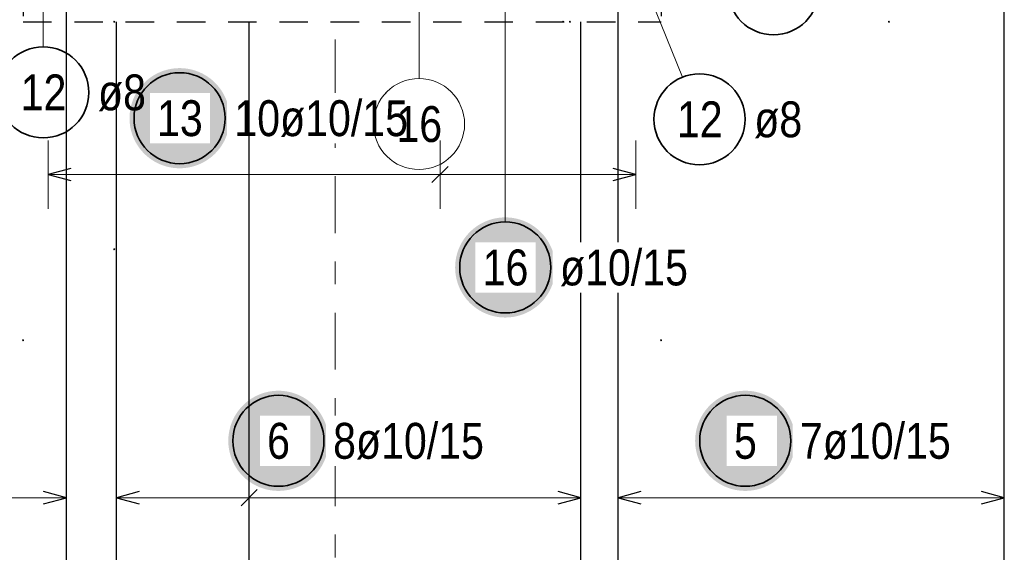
# Model space of a CAD drawing. Header units: millimetres. Extents: x -50 to 89, y -23 to 66.
# Tile 23 of 60: x 10.67 to 14.99, y 8.56 to 10.9. Entities that reach past the tile are written whole.
import ezdxf

# ---------------------------------------------------------------- set-up
doc = ezdxf.new("R2010")
doc.units = ezdxf.units.MM
doc.linetypes.add('DASHDOT', pattern=[1, 0.5, -0.25, 0, -0.25])
doc.linetypes.add('HIDDEN', pattern=[0.375, 0.25, -0.125])
doc.layers.add('Achsen', color=7, linetype='Continuous', lineweight=20)
doc.layers.add('Bewehrung obere', color=7, linetype='Continuous', lineweight=20)
doc.styles.add('Arial Narrow', font='ARIALN.TTF')

msp = doc.modelspace()

# ---------------------------------------------------------------- hatches: boundary and pattern name
at = {"layer": 'Achsen', "lineweight": 25, "true_color": 0xffffff}
msp.add_hatch(color=7, dxfattribs=at).paths.add_polyline_path([(13.021771, 9.811813), (13.021637, 9.819491), (13.021236, 9.82716), (13.020566, 9.83481), (13.01963, 9.842431), (13.018429, 9.850016), (13.016964, 9.857554), (13.015237, 9.865036), (13.013249, 9.872454), (13.011004, 9.879797), (13.008504, 9.887058), (13.005752, 9.894227), (13.002751, 9.901295), (12.999506, 9.908255), (12.99602, 9.915097), (12.992297, 9.921813), (12.988342, 9.928396), (12.98416, 9.934836), (12.979755, 9.941126), (12.975134, 9.947259), (12.970301, 9.953227), (12.965263, 9.959022), (12.960026, 9.964638), (12.954596, 9.970068), (12.94898, 9.975305), (12.943185, 9.980343), (12.937217, 9.985176), (12.931084, 9.989797), (12.924794, 9.994202), (12.918354, 9.998384), (12.911771, 10.002339), (12.905055, 10.006062), (12.898213, 10.009548), (12.891254, 10.012793), (12.884185, 10.015794), (12.877016, 10.018546), (12.869755, 10.021046), (12.862412, 10.023291), (12.854994, 10.025278), (12.847512, 10.027006), (12.839974, 10.028471), (12.83239, 10.029672), (12.824768, 10.030608), (12.817118, 10.031277), (12.809449, 10.031679), (12.801771, 10.031813), (12.794094, 10.031679), (12.786425, 10.031277), (12.778775, 10.030608), (12.771153, 10.029672), (12.763569, 10.028471), (12.756031, 10.027006), (12.748549, 10.025278), (12.741131, 10.023291), (12.733788, 10.021046), (12.726527, 10.018546), (12.719358, 10.015794), (12.712289, 10.012793), (12.70533, 10.009548), (12.698488, 10.006062), (12.691771, 10.002339), (12.685189, 9.998384), (12.678749, 9.994202), (12.672459, 9.989797), (12.666326, 9.985176), (12.660358, 9.980343), (12.654563, 9.975305), (12.648947, 9.970068), (12.643517, 9.964638), (12.63828, 9.959022), (12.633242, 9.953227), (12.628409, 9.947259), (12.623788, 9.941126), (12.619383, 9.934836), (12.615201, 9.928396), (12.611246, 9.921813), (12.607523, 9.915097), (12.604037, 9.908255), (12.600791, 9.901295), (12.597791, 9.894227), (12.595039, 9.887058), (12.592539, 9.879797), (12.590294, 9.872454), (12.588306, 9.865036), (12.586579, 9.857554), (12.585114, 9.850016), (12.583913, 9.842431), (12.582977, 9.83481), (12.582307, 9.82716), (12.581906, 9.819491), (12.581771, 9.811813), (12.581906, 9.804136), (12.582307, 9.796467), (12.582977, 9.788817), (12.583913, 9.781195), (12.585114, 9.773611), (12.586579, 9.766073), (12.588306, 9.758591), (12.590294, 9.751173), (12.592539, 9.74383), (12.595039, 9.736569), (12.597791, 9.7294), (12.600791, 9.722331), (12.604037, 9.715372), (12.607523, 9.70853), (12.611246, 9.701813), (12.615201, 9.695231), (12.619383, 9.688791), (12.623788, 9.682501), (12.628409, 9.676368), (12.633242, 9.6704), (12.63828, 9.664605), (12.643517, 9.658989), (12.648947, 9.653559), (12.654563, 9.648322), (12.660358, 9.643284), (12.666326, 9.638451), (12.672459, 9.63383), (12.678749, 9.629425), (12.685189, 9.625243), (12.691771, 9.621288), (12.698488, 9.617565), (12.70533, 9.614079), (12.712289, 9.610833), (12.719358, 9.607833), (12.726527, 9.605081), (12.733788, 9.602581), (12.741131, 9.600336), (12.748549, 9.598348), (12.756031, 9.596621), (12.763569, 9.595156), (12.771153, 9.593954), (12.778775, 9.593019), (12.786425, 9.592349), (12.794094, 9.591947), (12.801771, 9.591813), (12.809449, 9.591947), (12.817118, 9.592349), (12.824768, 9.593019), (12.83239, 9.593954), (12.839974, 9.595156), (12.847512, 9.596621), (12.854994, 9.598348), (12.862412, 9.600336), (12.869755, 9.602581), (12.877016, 9.605081), (12.884185, 9.607833), (12.891254, 9.610833), (12.898213, 9.614079), (12.905055, 9.617565), (12.911771, 9.621288), (12.918354, 9.625243), (12.924794, 9.629425), (12.931084, 9.63383), (12.937217, 9.638451), (12.943185, 9.643284), (12.94898, 9.648322), (12.954596, 9.653559), (12.960026, 9.658989), (12.965263, 9.664605), (12.970301, 9.6704), (12.975134, 9.676368), (12.979755, 9.682501), (12.98416, 9.688791), (12.988342, 9.695231), (12.992297, 9.701813), (12.99602, 9.70853), (12.999506, 9.715372), (13.002751, 9.722331), (13.005752, 9.7294), (13.008504, 9.736569), (13.011004, 9.74383), (13.013249, 9.751173), (13.015237, 9.758591), (13.016964, 9.766073), (13.018429, 9.773611), (13.01963, 9.781195), (13.020566, 9.788817), (13.021236, 9.796467)])
at = {"layer": 'Bewehrung obere', "lineweight": 25, "true_color": 0xffffff}
for points in [[(11.592535, 10.467734), (11.592401, 10.475411), (11.591999, 10.48308), (11.59133, 10.49073), (11.590394, 10.498352), (11.589193, 10.505936), (11.587728, 10.513474), (11.586, 10.520956), (11.584013, 10.528374), (11.581768, 10.535717), (11.579268, 10.542978), (11.576516, 10.550147), (11.573515, 10.557216), (11.57027, 10.564175), (11.566784, 10.571017), (11.563061, 10.577734), (11.559106, 10.584316), (11.554923, 10.590756), (11.550519, 10.597046), (11.545898, 10.603179), (11.541065, 10.609147), (11.536027, 10.614942), (11.53079, 10.620558), (11.52536, 10.625988), (11.519744, 10.631225), (11.513948, 10.636263), (11.507981, 10.641096), (11.501848, 10.645717), (11.495558, 10.650122), (11.489117, 10.654304), (11.482535, 10.658259), (11.475819, 10.661982), (11.468977, 10.665468), (11.462017, 10.668714), (11.454949, 10.671714), (11.44778, 10.674466), (11.440519, 10.676966), (11.433175, 10.679211), (11.425758, 10.681199), (11.418276, 10.682926), (11.410738, 10.684391), (11.403153, 10.685592), (11.395531, 10.686528), (11.387882, 10.687198), (11.380213, 10.6876), (11.372535, 10.687734), (11.364857, 10.6876), (11.357189, 10.687198), (11.349539, 10.686528), (11.341917, 10.685592), (11.334333, 10.684391), (11.326795, 10.682926), (11.319312, 10.681199), (11.311895, 10.679211), (11.304551, 10.676966), (11.297291, 10.674466), (11.290122, 10.671714), (11.283053, 10.668714), (11.276094, 10.665468), (11.269251, 10.661982), (11.262535, 10.658259), (11.255953, 10.654304), (11.249513, 10.650122), (11.243222, 10.645717), (11.23709, 10.641096), (11.231122, 10.636263), (11.225326, 10.631225), (11.21971, 10.625988), (11.21428, 10.620558), (11.209043, 10.614942), (11.204005, 10.609147), (11.199173, 10.603179), (11.194551, 10.597046), (11.190147, 10.590756), (11.185965, 10.584316), (11.18201, 10.577734), (11.178287, 10.571017), (11.1748, 10.564175), (11.171555, 10.557216), (11.168555, 10.550147), (11.165803, 10.542978), (11.163303, 10.535717), (11.161058, 10.528374), (11.15907, 10.520956), (11.157343, 10.513474), (11.155877, 10.505936), (11.154676, 10.498352), (11.15374, 10.49073), (11.153071, 10.48308), (11.152669, 10.475411), (11.152535, 10.467734), (11.152669, 10.460056), (11.153071, 10.452387), (11.15374, 10.444737), (11.154676, 10.437115), (11.155877, 10.429531), (11.157343, 10.421993), (11.15907, 10.414511), (11.161058, 10.407093), (11.163303, 10.39975), (11.165803, 10.392489), (11.168555, 10.38532), (11.171555, 10.378251), (11.1748, 10.371292), (11.178287, 10.36445), (11.18201, 10.357734), (11.185965, 10.351151), (11.190147, 10.344711), (11.194551, 10.338421), (11.199173, 10.332288), (11.204005, 10.32632), (11.209043, 10.320525), (11.21428, 10.314909), (11.21971, 10.309479), (11.225326, 10.304242), (11.231122, 10.299204), (11.23709, 10.294371), (11.243222, 10.28975), (11.249513, 10.285345), (11.255953, 10.281163), (11.262535, 10.277208), (11.269251, 10.273485), (11.276094, 10.269999), (11.283053, 10.266754), (11.290122, 10.263753), (11.297291, 10.261001), (11.304551, 10.258501), (11.311895, 10.256256), (11.319312, 10.254268), (11.326795, 10.252541), (11.334333, 10.251076), (11.341917, 10.249875), (11.349539, 10.248939), (11.357189, 10.248269), (11.364857, 10.247868), (11.372535, 10.247734), (11.380213, 10.247868), (11.387882, 10.248269), (11.395531, 10.248939), (11.403153, 10.249875), (11.410738, 10.251076), (11.418276, 10.252541), (11.425758, 10.254268), (11.433175, 10.256256), (11.440519, 10.258501), (11.44778, 10.261001), (11.454949, 10.263753), (11.462017, 10.266754), (11.468977, 10.269999), (11.475819, 10.273485), (11.482535, 10.277208), (11.489117, 10.281163), (11.495558, 10.285345), (11.501848, 10.28975), (11.507981, 10.294371), (11.513948, 10.299204), (11.519744, 10.304242), (11.52536, 10.309479), (11.53079, 10.314909), (11.536027, 10.320525), (11.541065, 10.32632), (11.545898, 10.332288), (11.550519, 10.338421), (11.554923, 10.344711), (11.559106, 10.351151), (11.563061, 10.357734), (11.566784, 10.36445), (11.57027, 10.371292), (11.573515, 10.378251), (11.576516, 10.38532), (11.579268, 10.392489), (11.581768, 10.39975), (11.584013, 10.407093), (11.586, 10.414511), (11.587728, 10.421993), (11.589193, 10.429531), (11.590394, 10.437115), (11.59133, 10.444737), (11.591999, 10.452387)], [(12.026095, 9.05), (12.025961, 9.057678), (12.025559, 9.065346), (12.02489, 9.072996), (12.023954, 9.080618), (12.022753, 9.088203), (12.021288, 9.095741), (12.01956, 9.103223), (12.017573, 9.11064), (12.015328, 9.117984), (12.012828, 9.125244), (12.010076, 9.132413), (12.007075, 9.139482), (12.00383, 9.146442), (12.000344, 9.153284), (11.996621, 9.16), (11.992666, 9.166582), (11.988484, 9.173022), (11.984079, 9.179313), (11.979458, 9.185446), (11.974625, 9.191413), (11.969587, 9.197209), (11.96435, 9.202825), (11.95892, 9.208255), (11.953304, 9.213492), (11.947509, 9.21853), (11.941541, 9.223362), (11.935408, 9.227984), (11.929118, 9.232388), (11.922678, 9.236571), (11.916095, 9.240526), (11.909379, 9.244248), (11.902537, 9.247735), (11.895577, 9.25098), (11.888509, 9.25398), (11.88134, 9.256732), (11.874079, 9.259232), (11.866736, 9.261478), (11.859318, 9.263465), (11.851836, 9.265192), (11.844298, 9.266658), (11.836713, 9.267859), (11.829092, 9.268795), (11.821442, 9.269464), (11.813773, 9.269866), (11.806095, 9.27), (11.798417, 9.269866), (11.790749, 9.269464), (11.783099, 9.268795), (11.775477, 9.267859), (11.767893, 9.266658), (11.760355, 9.265192), (11.752872, 9.263465), (11.745455, 9.261478), (11.738112, 9.259232), (11.730851, 9.256732), (11.723682, 9.25398), (11.716613, 9.25098), (11.709654, 9.247735), (11.702812, 9.244248), (11.696095, 9.240526), (11.689513, 9.236571), (11.683073, 9.232388), (11.676783, 9.227984), (11.67065, 9.223362), (11.664682, 9.21853), (11.658887, 9.213492), (11.65327, 9.208255), (11.647841, 9.202825), (11.642603, 9.197209), (11.637566, 9.191413), (11.632733, 9.185446), (11.628112, 9.179313), (11.623707, 9.173022), (11.619525, 9.166582), (11.61557, 9.16), (11.611847, 9.153284), (11.608361, 9.146442), (11.605115, 9.139482), (11.602115, 9.132413), (11.599363, 9.125244), (11.596863, 9.117984), (11.594618, 9.11064), (11.59263, 9.103223), (11.590903, 9.095741), (11.589438, 9.088203), (11.588236, 9.080618), (11.5873, 9.072996), (11.586631, 9.065346), (11.586229, 9.057678), (11.586095, 9.05), (11.586229, 9.042322), (11.586631, 9.034654), (11.5873, 9.027004), (11.588236, 9.019382), (11.589438, 9.011797), (11.590903, 9.004259), (11.59263, 8.996777), (11.594618, 8.98936), (11.596863, 8.982016), (11.599363, 8.974756), (11.602115, 8.967587), (11.605115, 8.960518), (11.608361, 8.953558), (11.611847, 8.946716), (11.61557, 8.94), (11.619525, 8.933418), (11.623707, 8.926978), (11.628112, 8.920687), (11.632733, 8.914554), (11.637566, 8.908587), (11.642603, 8.902791), (11.647841, 8.897175), (11.65327, 8.891745), (11.658887, 8.886508), (11.664682, 8.88147), (11.67065, 8.876638), (11.676783, 8.872016), (11.683073, 8.867612), (11.689513, 8.863429), (11.696095, 8.859474), (11.702812, 8.855752), (11.709654, 8.852265), (11.716613, 8.84902), (11.723682, 8.84602), (11.730851, 8.843268), (11.738112, 8.840768), (11.745455, 8.838522), (11.752872, 8.836535), (11.760355, 8.834808), (11.767893, 8.833342), (11.775477, 8.832141), (11.783099, 8.831205), (11.790749, 8.830536), (11.798417, 8.830134), (11.806095, 8.83), (11.813773, 8.830134), (11.821442, 8.830536), (11.829092, 8.831205), (11.836713, 8.832141), (11.844298, 8.833342), (11.851836, 8.834808), (11.859318, 8.836535), (11.866736, 8.838522), (11.874079, 8.840768), (11.88134, 8.843268), (11.888509, 8.84602), (11.895577, 8.84902), (11.902537, 8.852265), (11.909379, 8.855752), (11.916095, 8.859474), (11.922678, 8.863429), (11.929118, 8.867612), (11.935408, 8.872016), (11.941541, 8.876638), (11.947509, 8.88147), (11.953304, 8.886508), (11.95892, 8.891745), (11.96435, 8.897175), (11.969587, 8.902791), (11.974625, 8.908587), (11.979458, 8.914554), (11.984079, 8.920687), (11.988484, 8.926978), (11.992666, 8.933418), (11.996621, 8.94), (12.000344, 8.946716), (12.00383, 8.953558), (12.007075, 8.960518), (12.010076, 8.967587), (12.012828, 8.974756), (12.015328, 8.982016), (12.017573, 8.98936), (12.01956, 8.996777), (12.021288, 9.004259), (12.022753, 9.011797), (12.023954, 9.019382), (12.02489, 9.027004), (12.025559, 9.034654)], [(14.075143, 9.05), (14.075009, 9.057678), (14.074607, 9.065346), (14.073938, 9.072996), (14.073002, 9.080618), (14.071801, 9.088203), (14.070336, 9.095741), (14.068608, 9.103223), (14.066621, 9.11064), (14.064376, 9.117984), (14.061876, 9.125244), (14.059124, 9.132413), (14.056123, 9.139482), (14.052878, 9.146442), (14.049392, 9.153284), (14.045669, 9.16), (14.041714, 9.166582), (14.037531, 9.173022), (14.033127, 9.179313), (14.028506, 9.185446), (14.023673, 9.191413), (14.018635, 9.197209), (14.013398, 9.202825), (14.007968, 9.208255), (14.002352, 9.213492), (13.996556, 9.21853), (13.990589, 9.223362), (13.984456, 9.227984), (13.978166, 9.232388), (13.971725, 9.236571), (13.965143, 9.240526), (13.958427, 9.244248), (13.951585, 9.247735), (13.944625, 9.25098), (13.937557, 9.25398), (13.930388, 9.256732), (13.923127, 9.259232), (13.915783, 9.261478), (13.908366, 9.263465), (13.900884, 9.265192), (13.893346, 9.266658), (13.885761, 9.267859), (13.878139, 9.268795), (13.87049, 9.269464), (13.862821, 9.269866), (13.855143, 9.27), (13.847465, 9.269866), (13.839797, 9.269464), (13.832147, 9.268795), (13.824525, 9.267859), (13.816941, 9.266658), (13.809403, 9.265192), (13.80192, 9.263465), (13.794503, 9.261478), (13.787159, 9.259232), (13.779899, 9.256732), (13.77273, 9.25398), (13.765661, 9.25098), (13.758702, 9.247735), (13.751859, 9.244248), (13.745143, 9.240526), (13.738561, 9.236571), (13.732121, 9.232388), (13.72583, 9.227984), (13.719698, 9.223362), (13.71373, 9.21853), (13.707934, 9.213492), (13.702318, 9.208255), (13.696888, 9.202825), (13.691651, 9.197209), (13.686613, 9.191413), (13.681781, 9.185446), (13.677159, 9.179313), (13.672755, 9.173022), (13.668573, 9.166582), (13.664618, 9.16), (13.660895, 9.153284), (13.657408, 9.146442), (13.654163, 9.139482), (13.651163, 9.132413), (13.648411, 9.125244), (13.645911, 9.117984), (13.643666, 9.11064), (13.641678, 9.103223), (13.639951, 9.095741), (13.638485, 9.088203), (13.637284, 9.080618), (13.636348, 9.072996), (13.635679, 9.065346), (13.635277, 9.057678), (13.635143, 9.05), (13.635277, 9.042322), (13.635679, 9.034654), (13.636348, 9.027004), (13.637284, 9.019382), (13.638485, 9.011797), (13.639951, 9.004259), (13.641678, 8.996777), (13.643666, 8.98936), (13.645911, 8.982016), (13.648411, 8.974756), (13.651163, 8.967587), (13.654163, 8.960518), (13.657408, 8.953558), (13.660895, 8.946716), (13.664618, 8.94), (13.668573, 8.933418), (13.672755, 8.926978), (13.677159, 8.920687), (13.681781, 8.914554), (13.686613, 8.908587), (13.691651, 8.902791), (13.696888, 8.897175), (13.702318, 8.891745), (13.707934, 8.886508), (13.71373, 8.88147), (13.719698, 8.876638), (13.72583, 8.872016), (13.732121, 8.867612), (13.738561, 8.863429), (13.745143, 8.859474), (13.751859, 8.855752), (13.758702, 8.852265), (13.765661, 8.84902), (13.77273, 8.84602), (13.779899, 8.843268), (13.787159, 8.840768), (13.794503, 8.838522), (13.80192, 8.836535), (13.809403, 8.834808), (13.816941, 8.833342), (13.824525, 8.832141), (13.832147, 8.831205), (13.839797, 8.830536), (13.847465, 8.830134), (13.855143, 8.83), (13.862821, 8.830134), (13.87049, 8.830536), (13.878139, 8.831205), (13.885761, 8.832141), (13.893346, 8.833342), (13.900884, 8.834808), (13.908366, 8.836535), (13.915783, 8.838522), (13.923127, 8.840768), (13.930388, 8.843268), (13.937557, 8.84602), (13.944625, 8.84902), (13.951585, 8.852265), (13.958427, 8.855752), (13.965143, 8.859474), (13.971725, 8.863429), (13.978166, 8.867612), (13.984456, 8.872016), (13.990589, 8.876638), (13.996556, 8.88147), (14.002352, 8.886508), (14.007968, 8.891745), (14.013398, 8.897175), (14.018635, 8.902791), (14.023673, 8.908587), (14.028506, 8.914554), (14.033127, 8.920687), (14.037531, 8.926978), (14.041714, 8.933418), (14.045669, 8.94), (14.049392, 8.946716), (14.052878, 8.953558), (14.056123, 8.960518), (14.059124, 8.967587), (14.061876, 8.974756), (14.064376, 8.982016), (14.066621, 8.98936), (14.068608, 8.996777), (14.070336, 9.004259), (14.071801, 9.011797), (14.073002, 9.019382), (14.073938, 9.027004), (14.074607, 9.034654)]]:
    msp.add_hatch(color=7, dxfattribs=at).paths.add_polyline_path(points)

# ---------------------------------------------------------------- linework, layer by layer
at = {"color": 3, "linetype": 'HIDDEN', "lineweight": 25, "ltscale": 0.5}
for p, q in [((10.68536, 13.291704), (10.68536, 10.891704)), ((13.48536, 13.291704), (13.48536, 10.891704)), ((10.68536, 10.891704), (13.48536, 10.891704))]:
    msp.add_line(p, q, dxfattribs=at)
at = {"color": 9, "linetype": 'Continuous', "lineweight": 0}
for centre in [(11.08536, 10.891704), (13.055644, 10.891704), (13.08536, 10.891704)]:
    msp.add_circle(centre, 0.00222, dxfattribs=at)
at = {"layer": 'Achsen', "color": 5, "linetype": 'Continuous', "lineweight": 18, "ltscale": 0.5}
msp.add_line((12.801771, 10.011813), (12.801771, 11.241704), dxfattribs=at)
at = {"layer": 'Achsen', "color": 2, "linetype": 'Continuous', "lineweight": 35, "ltscale": 0.5}
msp.add_circle((12.801771, 9.811813), 0.2, dxfattribs=at)
at = {"layer": 'Bewehrung obere', "color": 9, "linetype": 'DASHDOT', "lineweight": 0, "ltscale": 0.5}
msp.add_line((12.055841, 2.162878), (12.055841, 38.420087), dxfattribs=at)
at = {"layer": 'Bewehrung obere', "color": 3, "linetype": 'Continuous', "lineweight": 25, "ltscale": 0.5}
for p, q in [((13.297026, 3.567223), (13.297026, 22.121704)), ((14.992041, 3.567223), (14.992041, 22.121704)), ((10.875357, 3.567223), (10.875357, 22.041704)), ((11.09536, 3.567223), (11.09536, 10.891704)), ((13.133727, 3.567223), (13.133727, 10.891704)), ((10.89536, 10.246875), (10.79536, 10.22008)), ((12.550715, 10.255436), (12.480004, 10.184725)), ((13.375359, 10.22008), (13.275359, 10.246875)), ((10.79536, 10.22008), (10.89536, 10.193285)), ((13.275359, 10.193285), (13.375359, 10.22008)), ((10.875357, 8.8), (10.775357, 8.826795)), ((11.19536, 8.826795), (11.09536, 8.8)), ((11.713106, 8.835355), (11.642395, 8.764645)), ((13.133727, 8.8), (13.033727, 8.826795)), ((13.397026, 8.826795), (13.297026, 8.8)), ((14.992041, 8.8), (14.892041, 8.826795)), ((10.775357, 8.773205), (10.875357, 8.8)), ((11.09536, 8.8), (11.19536, 8.773205)), ((13.033727, 8.773205), (13.133727, 8.8)), ((13.297026, 8.8), (13.397026, 8.773205)), ((14.892041, 8.773205), (14.992041, 8.8))]:
    msp.add_line(p, q, dxfattribs=at)
at = {"layer": 'Bewehrung obere', "color": 9, "linetype": 'Continuous', "lineweight": 0, "ltscale": 0.5}
msp.add_line((12.423127, 10.642007), (12.423127, 11.031704), dxfattribs=at)
at = {"layer": 'Bewehrung obere', "color": 5, "linetype": 'Continuous', "lineweight": 18, "ltscale": 0.5}
for p, q in [((13.579596, 10.648423), (13.42668, 11.028083)), ((10.774097, 10.781143), (10.774097, 11.001704)), ((10.79536, 10.37008), (10.79536, 10.07008)), ((12.515359, 10.37008), (12.515359, 10.07008)), ((13.375359, 10.07008), (13.375359, 10.37008)), ((10.79536, 10.22008), (13.375359, 10.22008)), ((10.875357, 8.65), (10.875357, 8.95)), ((11.09536, 8.95), (11.09536, 8.65)), ((11.677751, 8.95), (11.677751, 8.65)), ((13.133727, 8.65), (13.133727, 8.95)), ((13.297026, 8.95), (13.297026, 8.65)), ((14.992041, 8.65), (14.992041, 8.95)), ((6.076216, 8.8), (10.875357, 8.8)), ((11.09536, 8.8), (13.133727, 8.8)), ((13.297026, 8.8), (14.992041, 8.8))]:
    msp.add_line(p, q, dxfattribs=at)
at = {"layer": 'Bewehrung obere', "color": 2, "linetype": 'Continuous', "lineweight": 35, "ltscale": 0.5}
for centre in [(13.978874, 11.034297), (10.774097, 10.581143), (11.372535, 10.467734), (13.654316, 10.462905), (11.806095, 9.05), (13.855143, 9.05)]:
    msp.add_circle(centre, 0.2, dxfattribs=at)
at = {"layer": 'Bewehrung obere', "color": 9, "linetype": 'Continuous', "lineweight": 0}
for centre in [(14.48536, 10.891704), (11.08536, 9.891704), (13.08536, 9.891704), (10.68536, 9.491704), (13.48536, 9.491704)]:
    msp.add_circle(centre, 0.00222, dxfattribs=at)

# ---------------------------------------------------------------- texts
at = {"layer": 'Bewehrung obere', "color": 2, "lineweight": 35, "char_height": 0.1575, "attachment_point": 1, "line_spacing_factor": 0.9, "style": 'Arial Narrow'}
for s, insert in [('12', (10.674872, 10.659893)), ('ø8', (11.014097, 10.659893)), ('12', (13.555091, 10.541655)), ('ø8', (13.894316, 10.541655))]:
    msp.add_mtext(s, dxfattribs=dict(at, insert=insert))
at = {"layer": 'Bewehrung obere', "color": 2, "lineweight": 35, "insert": (14.095143, 9.12875), "char_height": 0.1575, "attachment_point": 1, "line_spacing_factor": 0.9, "style": 'Arial Narrow', "bg_fill": 3, "box_fill_scale": 1.2, "bg_fill_color": 256, "bg_fill_true_color": 13158600, "bg_fill_transparency": 0}
msp.add_mtext('7ø10/15', dxfattribs=at)

# ---------------------------------------------------------------- next in the draw order: texts
at = {"layer": 'Achsen', "color": 2, "lineweight": 35, "char_height": 0.1575, "attachment_point": 1, "line_spacing_factor": 0.9, "style": 'Arial Narrow', "bg_fill": 3, "box_fill_scale": 1.2, "bg_fill_color": 256, "bg_fill_true_color": 13158600, "bg_fill_transparency": 0}
for s, insert in [('ø10/15', (13.041771, 9.890563)), ('16', (12.702546, 9.890563))]:
    msp.add_mtext(s, dxfattribs=dict(at, insert=insert))
at = {"layer": 'Bewehrung obere', "color": 2, "lineweight": 35, "char_height": 0.1575, "attachment_point": 1, "line_spacing_factor": 0.9, "style": 'Arial Narrow', "bg_fill": 3, "box_fill_scale": 1.2, "bg_fill_color": 256, "bg_fill_true_color": 13158600, "bg_fill_transparency": 0}
for s, insert in [('13', (11.27331, 10.546484)), ('10ø10/15', (11.612535, 10.546484)), ('6', (11.756483, 9.12875)), ('8ø10/15', (12.046095, 9.12875)), ('5', (13.805531, 9.12875))]:
    msp.add_mtext(s, dxfattribs=dict(at, insert=insert))

# ---------------------------------------------------------------- next in the draw order: linework, layer by layer
at = {"layer": 'Bewehrung obere', "color": 3, "linetype": 'Continuous', "lineweight": 25, "ltscale": 0.5}
msp.add_line((11.677751, 3.567223), (11.677751, 10.891704), dxfattribs=at)
at = {"layer": 'Bewehrung obere', "color": 9, "linetype": 'Continuous', "lineweight": 0, "ltscale": 0.5}
msp.add_circle((12.423127, 10.442007), 0.2, dxfattribs=at)

# ---------------------------------------------------------------- next in the draw order: texts
at = {"layer": 'Bewehrung obere', "color": 9, "lineweight": 0, "insert": (12.323902, 10.520757), "char_height": 0.1575, "attachment_point": 1, "line_spacing_factor": 0.9, "style": 'Arial Narrow'}
msp.add_mtext('16', dxfattribs=at)

doc.saveas('drawing.dxf')
